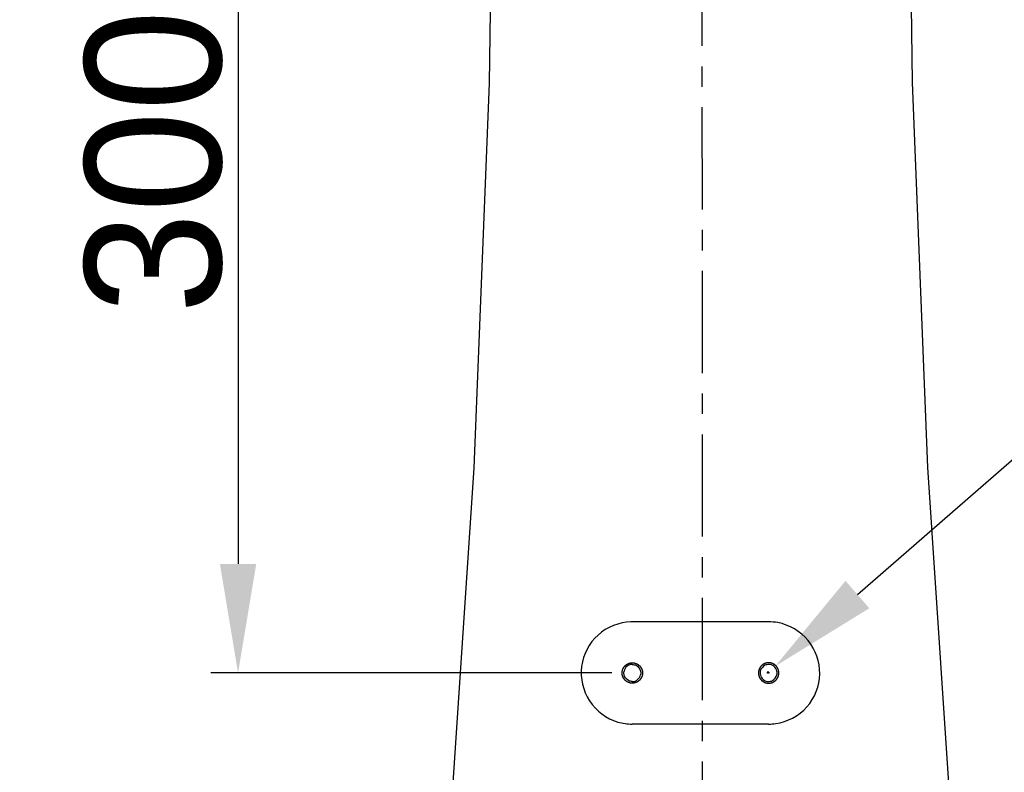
# Model space of a CAD drawing. Header units: millimetres. Extents: x 4086 to 10416, y 123 to 1549.
# Tile 107 of 256: x 6985 to 7058, y 808 to 863. Entities that reach past the tile are written whole.
import ezdxf

# ---------------------------------------------------------------- set-up
doc = ezdxf.new("R2010")
doc.units = ezdxf.units.MM
doc.linetypes.add('CENTER', pattern=[0.6, 0.375, -0.075, 0.075, -0.075])
for name, color, linetype in [('中心线', 7, 'Continuous'), ('外形图', 7, 'Continuous'), ('尺寸标注', 7, 'Continuous')]:
    doc.layers.add(name, color=color, linetype=linetype)
doc.styles.add('思源黑', font='SourceHanSansCN-Normal.ttf')
doc.dimstyles.new('尺寸标注_1_4比例中六', dxfattribs={"dimtxt": 10, "dimasz": 8, "dimexe": 2, "dimexo": 1.5, "dimgap": 1, "dimtad": 1, "dimdec": 1, "dimlfac": 4, "dimdsep": 46, "dimtxsty": '思源黑', "dimcen": 0.09, "dimadec": 0, "dimazin": 0, "dimtp": 0.01, "dimtm": 0.01, "dimtfac": 1, "dimtdec": 1, "dimtofl": 0, "dimtmove": 0, "dimatfit": 3, "dimfxl": 1, "dimtolj": 1, "dimarcsym": 0})
doc.dimstyles.new('尺寸标注_1_4比例中六弯折', dxfattribs={"dimtxt": 10, "dimasz": 8, "dimexe": 2, "dimexo": 1.5, "dimgap": 1, "dimtad": 1, "dimtih": 1, "dimtoh": 1, "dimdec": 1, "dimlfac": 4, "dimdsep": 46, "dimtxsty": '思源黑', "dimcen": 0.09, "dimadec": 0, "dimazin": 0, "dimtp": 0.01, "dimtm": 0.01, "dimtfac": 1, "dimtdec": 1, "dimtofl": 0, "dimtmove": 0, "dimatfit": 3, "dimfxl": 1, "dimtolj": 1, "dimarcsym": 0})

# ---------------------------------------------------------------- blocks, each defined once
blk = doc.blocks.new('*D638')
at = {"layer": 'Defpoints', "color": 0}
for p in [(7256.283, 979.882), (6993.033, 633.257), (6993.033, 567.419)]:
    blk.add_point(p, dxfattribs=at)
at = {"layer": '尺寸标注', "color": 0, "lineweight": -2}
for p, q in [((7256.283, 978.382), (7256.283, 565.419)), ((6993.033, 631.757), (6993.033, 565.419)), ((7248.283, 567.419), (7001.033, 567.419))]:
    blk.add_line(p, q, dxfattribs=at)
at = {"layer": '尺寸标注', "color": 0}
for points in [[(7001.033, 568.752), (7001.033, 566.085), (6993.033, 567.419)], [(7248.283, 566.085), (7248.283, 568.752), (7256.283, 567.419)]]:
    blk.add_solid(points, dxfattribs=at)
at = {"layer": '尺寸标注', "color": 0, "insert": (7124.658, 573.603), "char_height": 10, "attachment_point": 5, "style": '思源黑'}
blk.add_mtext('\\A1;1053', dxfattribs=at)
blk = doc.blocks.new('*D641')
at = {"layer": 'Defpoints', "color": 0}
for p in [(6878.883, 952.507), (7011.126, 952.507), (7001.717, 757.501)]:
    blk.add_point(p, dxfattribs=at)
at = {"layer": '尺寸标注', "color": 0, "lineweight": -2}
for p, q in [((7009.626, 952.507), (6876.883, 952.507)), ((6878.883, 765.501), (6878.883, 944.507)), ((7000.217, 757.501), (6876.883, 757.501))]:
    blk.add_line(p, q, dxfattribs=at)
at = {"layer": '尺寸标注', "color": 0}
for points in [[(6880.216, 944.507), (6877.55, 944.507), (6878.883, 952.507)], [(6877.55, 765.501), (6880.216, 765.501), (6878.883, 757.501)]]:
    blk.add_solid(points, dxfattribs=at)
at = {"layer": '尺寸标注', "color": 0, "insert": (6872.705, 865.173), "char_height": 10, "attachment_point": 5, "rotation": 90, "style": '思源黑'}
blk.add_mtext('\\A1;780', dxfattribs=at)
blk = doc.blocks.new('*D642')
at = {"layer": 'Defpoints', "color": 0}
for p in [(7068.772, 1016.257), (6856.27, 632.507), (6943.654, 632.507)]:
    blk.add_point(p, dxfattribs=at)
at = {"layer": '尺寸标注', "color": 0, "lineweight": -2}
for p, q in [((7067.272, 1016.257), (6854.27, 1016.257)), ((6856.27, 1008.257), (6856.27, 640.507)), ((6942.154, 632.507), (6854.27, 632.507))]:
    blk.add_line(p, q, dxfattribs=at)
at = {"layer": '尺寸标注', "color": 0}
for points in [[(6857.603, 1008.257), (6854.936, 1008.257), (6856.27, 1016.257)], [(6854.936, 640.507), (6857.603, 640.507), (6856.27, 632.507)]]:
    blk.add_solid(points, dxfattribs=at)
at = {"layer": '尺寸标注', "color": 0, "insert": (6850.085, 824.382), "char_height": 10, "attachment_point": 5, "rotation": 90, "style": '思源黑'}
blk.add_mtext('\\A1;1535', dxfattribs=at)
blk = doc.blocks.new('*D655')
at = {"layer": 'Defpoints', "color": 0}
for p in [(7040.903, 815.503), (7039.866, 814.599)]:
    blk.add_point(p, dxfattribs=at)
at = {"layer": '尺寸标注', "color": 0, "lineweight": -2}
for p in [(7046.934, 820.759), (7162.436, 838.366)]:
    blk.add_line(p, (7067.133, 838.366), dxfattribs=at)
at = {"layer": '尺寸标注', "color": 0}
for p, q in [((7040.295, 815.051), (7040.475, 815.051)), ((7040.385, 814.961), (7040.385, 815.141))]:
    blk.add_line(p, q, dxfattribs=at)
blk.add_solid([(7046.057, 821.764), (7047.81, 819.754), (7040.903, 815.503)], dxfattribs=at)
at = {"layer": '尺寸标注', "color": 0, "insert": (7115.285, 846.388), "char_height": 10, "attachment_point": 5, "style": '思源黑'}
blk.add_mtext('\\A1;4×M6 {\\A1;\\fSource Han Sans CN Normal|b0|i0|c0|p34;depth}12', dxfattribs=at)
blk = doc.blocks.new('*D656')
at = {"layer": 'Defpoints', "color": 0}
for p in [(7030.42, 890.007), (7001.498, 815.007), (7030.42, 815.007)]:
    blk.add_point(p, dxfattribs=at)
at = {"layer": '尺寸标注', "color": 0, "lineweight": -2}
for p, q in [((7028.92, 890.007), (6999.498, 890.007)), ((7001.498, 882.007), (7001.498, 823.007)), ((7028.92, 815.007), (6999.498, 815.007))]:
    blk.add_line(p, q, dxfattribs=at)
at = {"layer": '尺寸标注', "color": 0}
for points in [[(7002.831, 882.007), (7000.165, 882.007), (7001.498, 890.007)], [(7000.165, 823.007), (7002.831, 823.007), (7001.498, 815.007)]]:
    blk.add_solid(points, dxfattribs=at)
at = {"layer": '尺寸标注', "color": 0, "insert": (6995.314, 852.507), "char_height": 10, "attachment_point": 5, "rotation": 90, "style": '思源黑'}
blk.add_mtext('\\A1;300', dxfattribs=at)

msp = doc.modelspace()

# ---------------------------------------------------------------- linework, layer by layer
at = {"layer": '中心线', "linetype": 'CENTER', "ltscale": 20}
msp.add_line((7035.501, 952.507), (7035.562, 757.501), dxfattribs=at)
at = {"layer": '外形图', "color": 7, "linetype": 'Continuous'}
for p, q in [((7032.149, 818.757), (7030.42, 818.757)), ((7038.691, 818.757), (7032.148, 818.757)), ((7040.42, 818.757), (7038.69, 818.757)), ((7040.42, 811.257), (7030.42, 811.257))]:
    msp.add_line(p, q, dxfattribs=at)
for points in [[(7019.185, 941.571), (7020.015, 914.505), (7020.298, 886.388), (7019.918, 858.28), (7018.804, 830.051), (7016.892, 801.445)], [(7056.549, 772.952), (7054.01, 801.388), (7052.088, 830.082), (7050.977, 858.317), (7050.605, 886.39), (7050.901, 914.511)]]:
    msp.add_lwpolyline(points, dxfattribs=at)
for centre, radius, start, end in [((7030.42, 815.045), 3.712, 90.00091, 91.59532), ((7040.418, 814.996), 3.761, 79.81823, 89.97299), ((7030.42, 815.007), 0.625, 90.00229, 167.14065), ((7040.42, 815.007), 0.625, 12.85935, 89.99771), ((7030.42, 815.007), 0.625, 270.00229, 347.14065), ((7040.42, 815.007), 0.625, 192.85935, 269.99771), ((7030.423, 815.029), 3.772, 253.61617, 269.95118), ((7040.418, 815.009), 3.752, 270.01828, 277.95889)]:
    msp.add_arc(centre, radius, start, end, dxfattribs=at)
for points, knots in [([(7030.316, 818.756), (7029.451, 818.732), (7027.68, 818.032), (7026.382, 815.533), (7026.996, 812.786), (7028.529, 811.655), (7029.359, 811.41)], [0, 0, 0, 0, 174.608153, 349.201397, 523.793766, 698.386239, 698.386239, 698.386239, 698.386239]), ([(7040.938, 811.293), (7041.794, 811.413), (7043.476, 812.303), (7044.489, 814.928), (7043.579, 817.589), (7041.934, 818.545), (7041.083, 818.698)], [0, 0, 0, 0, 273.690759, 547.328208, 820.966101, 1094.644788, 1094.644788, 1094.644788, 1094.644788]), ([(7030.42, 814.257), (7030.407, 814.258), (7030.389, 814.26), (7030.365, 814.263), (7030.347, 814.264), (7030.329, 814.266), (7030.313, 814.268), (7030.301, 814.269), (7030.294, 814.27), (7030.288, 814.27), (7030.283, 814.271), (7030.279, 814.271), (7030.277, 814.271), (7030.275, 814.271), (7030.274, 814.271), (7030.273, 814.272), (7030.271, 814.272), (7030.269, 814.273), (7030.265, 814.274), (7030.261, 814.275), (7030.255, 814.277), (7030.248, 814.279), (7030.236, 814.283), (7030.221, 814.287), (7030.204, 814.293), (7030.186, 814.298), (7030.172, 814.302), (7030.16, 814.306), (7030.153, 814.308), (7030.147, 814.31), (7030.143, 814.311), (7030.139, 814.312), (7030.136, 814.313), (7030.135, 814.313), (7030.134, 814.314), (7030.133, 814.314), (7030.131, 814.315), (7030.129, 814.316), (7030.126, 814.318), (7030.122, 814.32), (7030.116, 814.323), (7030.11, 814.327), (7030.099, 814.332), (7030.085, 814.34), (7030.069, 814.348), (7030.053, 814.357), (7030.04, 814.364), (7030.029, 814.37), (7030.022, 814.373), (7030.017, 814.376), (7030.013, 814.378), (7030.009, 814.38), (7030.007, 814.381), (7030.006, 814.382), (7030.005, 814.382), (7030.004, 814.383), (7030.002, 814.384), (7030, 814.386), (7029.997, 814.388), (7029.994, 814.391), (7029.989, 814.395), (7029.983, 814.4), (7029.973, 814.408), (7029.961, 814.418), (7029.947, 814.43), (7029.933, 814.441), (7029.921, 814.451), (7029.911, 814.459), (7029.905, 814.464), (7029.9, 814.468), (7029.896, 814.471), (7029.894, 814.473), (7029.891, 814.475), (7029.89, 814.476), (7029.889, 814.477), (7029.889, 814.478), (7029.888, 814.479), (7029.886, 814.481), (7029.883, 814.484), (7029.881, 814.487), (7029.877, 814.492), (7029.872, 814.498), (7029.864, 814.507), (7029.854, 814.519), (7029.843, 814.533), (7029.831, 814.548), (7029.822, 814.559), (7029.814, 814.569), (7029.809, 814.575), (7029.805, 814.579), (7029.802, 814.583), (7029.8, 814.586), (7029.798, 814.588), (7029.797, 814.589), (7029.796, 814.59), (7029.796, 814.591), (7029.795, 814.592), (7029.794, 814.595), (7029.792, 814.598), (7029.79, 814.602), (7029.787, 814.607), (7029.783, 814.614), (7029.778, 814.625), (7029.77, 814.638), (7029.762, 814.654), (7029.753, 814.671), (7029.746, 814.684), (7029.74, 814.695), (7029.737, 814.701), (7029.734, 814.707), (7029.732, 814.711), (7029.73, 814.714), (7029.728, 814.717), (7029.728, 814.718), (7029.727, 814.719), (7029.727, 814.72), (7029.726, 814.721), (7029.726, 814.724), (7029.725, 814.728), (7029.723, 814.732), (7029.721, 814.738), (7029.719, 814.745), (7029.716, 814.757), (7029.711, 814.771), (7029.706, 814.789), (7029.7, 814.806), (7029.696, 814.821), (7029.692, 814.833), (7029.69, 814.84), (7029.688, 814.846), (7029.687, 814.85), (7029.686, 814.854), (7029.685, 814.856), (7029.685, 814.858), (7029.684, 814.859), (7029.684, 814.86), (7029.684, 814.862), (7029.684, 814.864), (7029.683, 814.868), (7029.683, 814.873), (7029.682, 814.879), (7029.682, 814.887), (7029.68, 814.899), (7029.679, 814.915), (7029.677, 814.933), (7029.675, 814.952), (7029.674, 814.967), (7029.672, 814.979), (7029.672, 814.987), (7029.671, 814.993), (7029.671, 814.998), (7029.67, 815.002), (7029.67, 815.004), (7029.67, 815.006), (7029.67, 815.007), (7029.67, 815.008), (7029.67, 815.01), (7029.67, 815.012), (7029.671, 815.016), (7029.671, 815.021), (7029.672, 815.027), (7029.672, 815.034), (7029.673, 815.047), (7029.675, 815.062), (7029.677, 815.08), (7029.679, 815.098), (7029.68, 815.113), (7029.681, 815.126), (7029.682, 815.133), (7029.683, 815.139), (7029.683, 815.144), (7029.683, 815.148), (7029.684, 815.15), (7029.684, 815.152), (7029.684, 815.153), (7029.684, 815.154), (7029.685, 815.155), (7029.685, 815.158), (7029.687, 815.162), (7029.688, 815.166), (7029.69, 815.172), (7029.692, 815.179), (7029.695, 815.191), (7029.7, 815.205), (7029.705, 815.223), (7029.71, 815.24), (7029.715, 815.255), (7029.718, 815.267), (7029.72, 815.274), (7029.722, 815.28), (7029.724, 815.284), (7029.725, 815.288), (7029.725, 815.29), (7029.726, 815.292), (7029.726, 815.293), (7029.727, 815.294), (7029.727, 815.295), (7029.729, 815.298), (7029.731, 815.301), (7029.733, 815.305), (7029.736, 815.31), (7029.739, 815.317), (7029.745, 815.328), (7029.752, 815.341), (7029.761, 815.358), (7029.769, 815.374), (7029.776, 815.387), (7029.782, 815.398), (7029.786, 815.405), (7029.788, 815.41), (7029.791, 815.414), (7029.792, 815.417), (7029.794, 815.42), (7029.794, 815.421), (7029.795, 815.422), (7029.796, 815.423), (7029.797, 815.424), (7029.798, 815.426), (7029.801, 815.429), (7029.804, 815.433), (7029.808, 815.438), (7029.813, 815.444), (7029.82, 815.453), (7029.83, 815.465), (7029.842, 815.48), (7029.854, 815.494), (7029.864, 815.506), (7029.872, 815.516), (7029.877, 815.522), (7029.88, 815.527), (7029.883, 815.53), (7029.886, 815.533), (7029.888, 815.535), (7029.889, 815.537), (7029.889, 815.538), (7029.89, 815.538), (7029.891, 815.539), (7029.893, 815.541), (7029.896, 815.543), (7029.9, 815.546), (7029.905, 815.55), (7029.911, 815.555), (7029.92, 815.563), (7029.932, 815.572), (7029.946, 815.584), (7029.96, 815.596), (7029.972, 815.605), (7029.981, 815.613), (7029.987, 815.618), (7029.992, 815.622), (7029.995, 815.625), (7029.998, 815.627), (7030, 815.629), (7030.002, 815.63), (7030.002, 815.63), (7030.003, 815.631), (7030.005, 815.632), (7030.007, 815.633), (7030.01, 815.635), (7030.014, 815.637), (7030.02, 815.64), (7030.027, 815.643), (7030.037, 815.649), (7030.051, 815.656), (7030.067, 815.665), (7030.083, 815.674), (7030.096, 815.681), (7030.107, 815.687), (7030.114, 815.69), (7030.119, 815.693), (7030.123, 815.695), (7030.127, 815.697), (7030.129, 815.698), (7030.13, 815.699), (7030.131, 815.7), (7030.133, 815.7), (7030.134, 815.7), (7030.137, 815.701), (7030.14, 815.702), (7030.145, 815.704), (7030.15, 815.705), (7030.158, 815.708), (7030.169, 815.711), (7030.184, 815.716), (7030.201, 815.721), (7030.219, 815.726), (7030.233, 815.731), (7030.245, 815.734), (7030.252, 815.737), (7030.258, 815.738), (7030.263, 815.74), (7030.266, 815.741), (7030.269, 815.742), (7030.27, 815.742), (7030.271, 815.742), (7030.273, 815.742), (7030.274, 815.743), (7030.277, 815.743), (7030.281, 815.743), (7030.285, 815.744), (7030.291, 815.744), (7030.299, 815.745), (7030.312, 815.746), (7030.327, 815.748), (7030.346, 815.75), (7030.364, 815.752), (7030.389, 815.754), (7030.407, 815.756), (7030.42, 815.757)], [0, 0, 0, 0, 781.805712, 1172.708568, 1563.611424, 1954.514279, 2345.417135, 2540.868563, 2736.319991, 2834.045705, 2931.771419, 3029.497133, 3078.35999, 3102.791421, 3127.222847, 3151.654273, 3176.085704, 3224.948561, 3322.674275, 3420.399989, 3518.125703, 3713.577131, 3909.028559, 4299.931415, 4690.834271, 5081.737126, 5472.639982, 5668.09141, 5863.542838, 5961.268552, 6058.994266, 6156.71998, 6205.582837, 6230.014268, 6254.445694, 6278.87712, 6303.308551, 6352.171408, 6449.897122, 6547.622836, 6645.34855, 6840.799978, 7036.251406, 7427.154262, 7818.057118, 8208.959973, 8599.862829, 8795.314257, 8990.765685, 9088.491399, 9186.217113, 9283.942827, 9332.805684, 9357.237115, 9381.668541, 9406.099967, 9430.531398, 9479.394255, 9577.119969, 9674.845683, 9772.571397, 9968.022825, 10163.474253, 10554.377109, 10945.279965, 11336.18282, 11727.085676, 11922.537104, 12117.988532, 12215.714246, 12313.43996, 12411.165674, 12460.028531, 12484.459962, 12508.891388, 12533.322814, 12557.754245, 12606.617102, 12704.342816, 12802.06853, 12899.794244, 13095.245672, 13290.6971, 13681.599956, 14072.502812, 14463.405667, 14854.308523, 15049.759951, 15245.211379, 15342.937093, 15440.662807, 15538.388521, 15587.251378, 15611.682809, 15636.114235, 15660.545661, 15684.977092, 15733.839949, 15831.565663, 15929.291377, 16027.017091, 16222.468519, 16417.919947, 16808.822803, 17199.725659, 17590.628514, 17981.53137, 18176.982798, 18372.434226, 18470.15994, 18567.885654, 18665.611368, 18714.474225, 18738.905656, 18763.337082, 18787.768508, 18812.199939, 18861.062796, 18958.78851, 19056.514224, 19154.239938, 19349.691366, 19545.142794, 19936.04565, 20326.948506, 20717.851361, 21108.754217, 21304.205645, 21499.657073, 21597.382787, 21695.108501, 21792.834215, 21841.697072, 21866.128503, 21890.559929, 21914.991355, 21939.422786, 21988.285643, 22086.011357, 22183.737071, 22281.462785, 22476.914213, 22672.365641, 23063.268497, 23454.171353, 23845.074208, 24235.977064, 24431.428492, 24626.87992, 24724.605634, 24822.331348, 24920.057062, 24968.919919, 24993.35135, 25017.782776, 25042.214202, 25066.645633, 25115.50849, 25213.234204, 25310.959918, 25408.685632, 25604.13706, 25799.588488, 26190.491344, 26581.3942, 26972.297055, 27363.199911, 27558.651339, 27754.102767, 27851.828481, 27949.554195, 28047.279909, 28096.142766, 28120.574197, 28145.005623, 28169.437049, 28193.86848, 28242.731337, 28340.457051, 28438.182765, 28535.908479, 28731.359907, 28926.811335, 29317.714191, 29708.617047, 30099.519902, 30490.422758, 30685.874186, 30881.325614, 30979.051328, 31076.777042, 31174.502756, 31223.365613, 31247.797044, 31272.22847, 31296.659896, 31321.091327, 31369.954184, 31467.679898, 31565.405612, 31663.131326, 31858.582754, 32054.034182, 32444.937038, 32835.839894, 33226.742749, 33617.645605, 33813.097033, 34008.548461, 34106.274175, 34203.999889, 34301.725603, 34350.58846, 34375.019891, 34399.451317, 34423.882743, 34448.314174, 34497.177031, 34594.902745, 34692.628459, 34790.354173, 34985.805601, 35181.257029, 35572.159885, 35963.062741, 36353.965596, 36744.868452, 36940.31988, 37135.771308, 37233.497022, 37331.222736, 37428.94845, 37477.811307, 37502.242738, 37526.674164, 37551.10559, 37575.537021, 37624.399878, 37722.125592, 37819.851306, 37917.57702, 38113.028448, 38308.479876, 38699.382732, 39090.285588, 39481.188443, 39872.091299, 40067.542727, 40262.994155, 40360.719869, 40458.445583, 40556.171297, 40605.034154, 40629.465585, 40653.897011, 40678.328437, 40702.759868, 40751.622725, 40849.348439, 40947.074153, 41044.799867, 41240.251295, 41435.702723, 41826.605579, 42217.508435, 42608.41129, 42999.314146, 43194.765574, 43390.217002, 43487.942716, 43585.66843, 43683.394144, 43732.257001, 43756.688432, 43781.119858, 43805.551284, 43829.982715, 43878.845572, 43976.571286, 44074.297, 44172.022714, 44367.474142, 44562.92557, 44953.828426, 45344.731282, 45735.634137, 46126.536993, 46321.988421, 46517.439849, 46615.165563, 46712.891277, 46810.616991, 46859.479848, 46883.911279, 46908.342705, 46932.774131, 46957.205562, 47006.068419, 47103.794133, 47201.519847, 47299.245561, 47494.696989, 47690.148417, 48081.051273, 48471.954129, 48862.856984, 49253.75984, 50035.565552, 50035.565552, 50035.565552, 50035.565552]), ([(7030.42, 815.757), (7030.432, 815.756), (7030.45, 815.754), (7030.474, 815.752), (7030.492, 815.75), (7030.511, 815.748), (7030.526, 815.747), (7030.538, 815.746), (7030.546, 815.745), (7030.552, 815.744), (7030.556, 815.744), (7030.56, 815.743), (7030.563, 815.743), (7030.564, 815.743), (7030.565, 815.743), (7030.566, 815.743), (7030.568, 815.742), (7030.57, 815.741), (7030.574, 815.74), (7030.578, 815.739), (7030.584, 815.737), (7030.592, 815.735), (7030.603, 815.731), (7030.618, 815.727), (7030.635, 815.722), (7030.653, 815.716), (7030.667, 815.712), (7030.679, 815.708), (7030.686, 815.706), (7030.692, 815.705), (7030.697, 815.703), (7030.7, 815.702), (7030.703, 815.701), (7030.704, 815.701), (7030.705, 815.701), (7030.706, 815.7), (7030.708, 815.699), (7030.71, 815.698), (7030.714, 815.696), (7030.718, 815.694), (7030.723, 815.691), (7030.73, 815.688), (7030.74, 815.682), (7030.754, 815.675), (7030.77, 815.666), (7030.786, 815.658), (7030.8, 815.65), (7030.81, 815.645), (7030.817, 815.641), (7030.823, 815.638), (7030.827, 815.636), (7030.83, 815.634), (7030.832, 815.633), (7030.834, 815.632), (7030.835, 815.632), (7030.836, 815.631), (7030.837, 815.63), (7030.839, 815.628), (7030.842, 815.626), (7030.845, 815.623), (7030.85, 815.619), (7030.856, 815.614), (7030.866, 815.606), (7030.878, 815.596), (7030.892, 815.585), (7030.907, 815.573), (7030.919, 815.563), (7030.928, 815.555), (7030.934, 815.55), (7030.939, 815.546), (7030.943, 815.543), (7030.946, 815.541), (7030.948, 815.539), (7030.949, 815.538), (7030.95, 815.538), (7030.951, 815.537), (7030.952, 815.535), (7030.953, 815.533), (7030.956, 815.53), (7030.959, 815.527), (7030.963, 815.522), (7030.967, 815.516), (7030.975, 815.507), (7030.985, 815.495), (7030.996, 815.481), (7031.008, 815.467), (7031.018, 815.455), (7031.025, 815.446), (7031.03, 815.44), (7031.034, 815.435), (7031.037, 815.431), (7031.039, 815.428), (7031.041, 815.426), (7031.042, 815.425), (7031.043, 815.424), (7031.043, 815.423), (7031.044, 815.422), (7031.045, 815.42), (7031.047, 815.416), (7031.049, 815.412), (7031.052, 815.407), (7031.056, 815.4), (7031.062, 815.389), (7031.069, 815.376), (7031.077, 815.36), (7031.086, 815.344), (7031.093, 815.33), (7031.099, 815.32), (7031.103, 815.313), (7031.106, 815.307), (7031.108, 815.303), (7031.11, 815.3), (7031.111, 815.298), (7031.111, 815.296), (7031.112, 815.295), (7031.112, 815.294), (7031.113, 815.293), (7031.114, 815.29), (7031.115, 815.287), (7031.116, 815.282), (7031.118, 815.276), (7031.12, 815.269), (7031.124, 815.257), (7031.128, 815.243), (7031.133, 815.225), (7031.139, 815.208), (7031.143, 815.193), (7031.147, 815.182), (7031.149, 815.174), (7031.151, 815.169), (7031.152, 815.164), (7031.153, 815.16), (7031.154, 815.158), (7031.154, 815.156), (7031.155, 815.155), (7031.155, 815.154), (7031.155, 815.153), (7031.155, 815.15), (7031.156, 815.146), (7031.156, 815.141), (7031.157, 815.135), (7031.158, 815.128), (7031.159, 815.115), (7031.16, 815.1), (7031.162, 815.081), (7031.164, 815.063), (7031.166, 815.047), (7031.167, 815.035), (7031.168, 815.027), (7031.168, 815.021), (7031.169, 815.016), (7031.169, 815.013), (7031.169, 815.01), (7031.169, 815.008), (7031.17, 815.007), (7031.169, 815.006), (7031.169, 815.004), (7031.169, 815.002), (7031.169, 814.998), (7031.168, 814.993), (7031.168, 814.987), (7031.167, 814.98), (7031.166, 814.968), (7031.164, 814.953), (7031.162, 814.934), (7031.161, 814.916), (7031.159, 814.901), (7031.158, 814.889), (7031.157, 814.881), (7031.157, 814.875), (7031.156, 814.871), (7031.156, 814.867), (7031.156, 814.864), (7031.155, 814.863), (7031.155, 814.861), (7031.155, 814.86), (7031.155, 814.859), (7031.154, 814.856), (7031.153, 814.853), (7031.151, 814.848), (7031.15, 814.843), (7031.147, 814.835), (7031.144, 814.824), (7031.139, 814.809), (7031.134, 814.791), (7031.129, 814.774), (7031.124, 814.759), (7031.121, 814.748), (7031.119, 814.74), (7031.117, 814.734), (7031.116, 814.73), (7031.115, 814.726), (7031.114, 814.724), (7031.113, 814.722), (7031.113, 814.721), (7031.112, 814.72), (7031.112, 814.719), (7031.111, 814.717), (7031.109, 814.713), (7031.107, 814.709), (7031.104, 814.704), (7031.1, 814.697), (7031.094, 814.686), (7031.087, 814.673), (7031.079, 814.657), (7031.07, 814.641), (7031.063, 814.627), (7031.057, 814.616), (7031.054, 814.61), (7031.051, 814.604), (7031.049, 814.6), (7031.047, 814.597), (7031.046, 814.594), (7031.045, 814.593), (7031.044, 814.592), (7031.044, 814.591), (7031.043, 814.59), (7031.041, 814.588), (7031.038, 814.585), (7031.035, 814.581), (7031.032, 814.576), (7031.027, 814.57), (7031.019, 814.561), (7031.009, 814.549), (7030.997, 814.534), (7030.985, 814.52), (7030.976, 814.508), (7030.968, 814.498), (7030.963, 814.492), (7030.959, 814.488), (7030.956, 814.484), (7030.953, 814.481), (7030.952, 814.479), (7030.951, 814.478), (7030.95, 814.477), (7030.949, 814.476), (7030.948, 814.475), (7030.946, 814.473), (7030.943, 814.471), (7030.939, 814.468), (7030.935, 814.464), (7030.929, 814.459), (7030.919, 814.452), (7030.908, 814.442), (7030.893, 814.43), (7030.879, 814.419), (7030.867, 814.409), (7030.858, 814.401), (7030.852, 814.396), (7030.847, 814.393), (7030.844, 814.39), (7030.841, 814.387), (7030.839, 814.386), (7030.838, 814.385), (7030.837, 814.384), (7030.836, 814.383), (7030.834, 814.383), (7030.832, 814.381), (7030.829, 814.38), (7030.825, 814.377), (7030.819, 814.375), (7030.813, 814.371), (7030.802, 814.365), (7030.788, 814.358), (7030.772, 814.349), (7030.756, 814.341), (7030.743, 814.333), (7030.732, 814.328), (7030.725, 814.324), (7030.72, 814.321), (7030.716, 814.319), (7030.713, 814.317), (7030.71, 814.316), (7030.709, 814.315), (7030.708, 814.315), (7030.707, 814.314), (7030.705, 814.314), (7030.703, 814.313), (7030.699, 814.312), (7030.695, 814.311), (7030.689, 814.309), (7030.682, 814.307), (7030.67, 814.303), (7030.655, 814.299), (7030.638, 814.293), (7030.62, 814.288), (7030.606, 814.284), (7030.594, 814.28), (7030.587, 814.278), (7030.581, 814.276), (7030.577, 814.275), (7030.573, 814.274), (7030.57, 814.273), (7030.569, 814.272), (7030.568, 814.272), (7030.567, 814.272), (7030.565, 814.272), (7030.562, 814.271), (7030.559, 814.271), (7030.554, 814.271), (7030.548, 814.27), (7030.54, 814.269), (7030.528, 814.268), (7030.512, 814.266), (7030.494, 814.265), (7030.475, 814.263), (7030.451, 814.26), (7030.432, 814.258), (7030.42, 814.257)], [0, 0, 0, 0, 816.395369, 1224.593054, 1632.790739, 2040.988424, 2449.186108, 2653.284951, 2857.383793, 2959.433214, 3061.482635, 3163.532056, 3214.556767, 3240.069125, 3265.581478, 3291.09383, 3316.606188, 3367.630899, 3469.68032, 3571.729741, 3673.779162, 3877.878005, 4081.976847, 4490.174532, 4898.372216, 5306.569901, 5714.767586, 5918.866428, 6122.965271, 6225.014692, 6327.064113, 6429.113534, 6480.138245, 6505.650603, 6531.162955, 6556.675308, 6582.187666, 6633.212376, 6735.261798, 6837.311219, 6939.36064, 7143.459482, 7347.558325, 7755.756009, 8163.953694, 8572.151379, 8980.349063, 9184.447906, 9388.546748, 9490.596169, 9592.645591, 9694.695012, 9745.719722, 9771.23208, 9796.744433, 9822.256786, 9847.769143, 9898.793854, 10000.843275, 10102.892696, 10204.942118, 10409.04096, 10613.139802, 11021.337487, 11429.535172, 11837.732856, 12245.930541, 12450.029383, 12654.128226, 12756.177647, 12858.227068, 12960.276489, 13011.3012, 13036.813558, 13062.32591, 13087.838263, 13113.350621, 13164.375332, 13266.424753, 13368.474174, 13470.523595, 13674.622438, 13878.72128, 14286.918965, 14695.116649, 15103.314334, 15511.512019, 15715.610861, 15919.709703, 16021.759125, 16123.808546, 16225.857967, 16276.882678, 16302.395035, 16327.907388, 16353.419741, 16378.932099, 16429.956809, 16532.00623, 16634.055652, 16736.105073, 16940.203915, 17144.302758, 17552.500442, 17960.698127, 18368.895812, 18777.093496, 18981.192339, 19185.291181, 19287.340602, 19389.390023, 19491.439445, 19542.464155, 19567.976513, 19593.488866, 19619.001218, 19644.513576, 19695.538287, 19797.587708, 19899.637129, 20001.68655, 20205.785393, 20409.884235, 20818.08192, 21226.279605, 21634.477289, 22042.674974, 22246.773816, 22450.872659, 22552.92208, 22654.971501, 22757.020922, 22808.045633, 22833.557991, 22859.070343, 22884.582696, 22910.095054, 22961.119765, 23063.169186, 23165.218607, 23267.268028, 23471.36687, 23675.465713, 24083.663397, 24491.861082, 24900.058767, 25308.256452, 25512.355294, 25716.454136, 25818.503557, 25920.552979, 26022.6024, 26073.62711, 26099.139468, 26124.651821, 26150.164174, 26175.676532, 26226.701242, 26328.750663, 26430.800084, 26532.849506, 26736.948348, 26941.04719, 27349.244875, 27757.44256, 28165.640244, 28573.837929, 28777.936772, 28982.035614, 29084.085035, 29186.134456, 29288.183877, 29339.208588, 29364.720946, 29390.233299, 29415.745651, 29441.258009, 29492.28272, 29594.332141, 29696.381562, 29798.430983, 30002.529826, 30206.628668, 30614.826353, 31023.024037, 31431.221722, 31839.419407, 32043.518249, 32247.617092, 32349.666513, 32451.715934, 32553.765355, 32604.790066, 32630.302424, 32655.814776, 32681.327129, 32706.839487, 32757.864197, 32859.913619, 32961.96304, 33064.012461, 33268.111303, 33472.210146, 33880.40783, 34288.605515, 34696.8032, 35105.000884, 35309.099727, 35513.198569, 35615.24799, 35717.297411, 35819.346833, 35870.371543, 35895.883901, 35921.396254, 35946.908607, 35972.420964, 36023.445675, 36125.495096, 36227.544517, 36329.593939, 36533.692781, 36737.791623, 37145.989308, 37554.186993, 37962.384677, 38370.582362, 38574.681204, 38778.780047, 38880.829468, 38982.878889, 39084.92831, 39135.953021, 39161.465379, 39186.977731, 39212.490084, 39238.002442, 39289.027153, 39391.076574, 39493.125995, 39595.175416, 39799.274259, 40003.373101, 40411.570786, 40819.76847, 41227.966155, 41636.16384, 41840.262682, 42044.361524, 42146.410946, 42248.460367, 42350.509788, 42401.534498, 42427.046856, 42452.559209, 42478.071562, 42503.58392, 42554.60863, 42656.658051, 42758.707473, 42860.756894, 43064.855736, 43268.954578, 43677.152263, 44085.349948, 44493.547633, 44901.745317, 45105.84416, 45309.943002, 45411.992423, 45514.041844, 45616.091266, 45667.115976, 45692.628334, 45718.140687, 45743.653039, 45769.165397, 45820.190108, 45922.239529, 46024.28895, 46126.338371, 46330.437214, 46534.536056, 46942.733741, 47350.931426, 47759.12911, 48167.326795, 48371.425637, 48575.52448, 48677.573901, 48779.623322, 48881.672743, 48932.697454, 48958.209812, 48983.722164, 49009.234517, 49034.746875, 49085.771585, 49187.821007, 49289.870428, 49391.919849, 49596.018691, 49800.117534, 50208.315218, 50616.512903, 51024.710588, 51432.908273, 52249.303642, 52249.303642, 52249.303642, 52249.303642]), ([(7040.42, 815.757), (7040.407, 815.756), (7040.389, 815.754), (7040.365, 815.752), (7040.347, 815.75), (7040.329, 815.748), (7040.313, 815.747), (7040.301, 815.746), (7040.294, 815.745), (7040.288, 815.744), (7040.283, 815.744), (7040.279, 815.743), (7040.277, 815.743), (7040.275, 815.743), (7040.274, 815.743), (7040.273, 815.743), (7040.271, 815.742), (7040.269, 815.741), (7040.265, 815.74), (7040.261, 815.739), (7040.255, 815.737), (7040.248, 815.735), (7040.236, 815.731), (7040.221, 815.727), (7040.204, 815.722), (7040.186, 815.716), (7040.172, 815.712), (7040.16, 815.708), (7040.153, 815.706), (7040.147, 815.705), (7040.143, 815.703), (7040.139, 815.702), (7040.136, 815.701), (7040.135, 815.701), (7040.134, 815.701), (7040.133, 815.7), (7040.131, 815.699), (7040.129, 815.698), (7040.126, 815.696), (7040.122, 815.694), (7040.116, 815.691), (7040.11, 815.688), (7040.099, 815.682), (7040.085, 815.675), (7040.069, 815.666), (7040.053, 815.658), (7040.04, 815.65), (7040.029, 815.645), (7040.022, 815.641), (7040.017, 815.638), (7040.013, 815.636), (7040.009, 815.634), (7040.007, 815.633), (7040.006, 815.632), (7040.005, 815.632), (7040.004, 815.631), (7040.002, 815.63), (7040, 815.628), (7039.997, 815.626), (7039.994, 815.623), (7039.989, 815.619), (7039.983, 815.614), (7039.973, 815.606), (7039.961, 815.596), (7039.947, 815.585), (7039.933, 815.573), (7039.921, 815.563), (7039.911, 815.555), (7039.905, 815.55), (7039.9, 815.546), (7039.896, 815.543), (7039.893, 815.541), (7039.891, 815.539), (7039.89, 815.538), (7039.889, 815.538), (7039.889, 815.537), (7039.888, 815.535), (7039.886, 815.533), (7039.883, 815.53), (7039.881, 815.527), (7039.877, 815.522), (7039.872, 815.516), (7039.864, 815.507), (7039.854, 815.495), (7039.843, 815.481), (7039.831, 815.467), (7039.822, 815.455), (7039.814, 815.446), (7039.809, 815.44), (7039.805, 815.435), (7039.802, 815.431), (7039.8, 815.428), (7039.798, 815.426), (7039.797, 815.425), (7039.796, 815.424), (7039.796, 815.423), (7039.795, 815.422), (7039.794, 815.42), (7039.792, 815.416), (7039.79, 815.412), (7039.787, 815.407), (7039.783, 815.4), (7039.778, 815.389), (7039.77, 815.376), (7039.762, 815.36), (7039.753, 815.344), (7039.746, 815.33), (7039.74, 815.32), (7039.737, 815.313), (7039.734, 815.307), (7039.732, 815.303), (7039.73, 815.3), (7039.728, 815.298), (7039.728, 815.296), (7039.727, 815.295), (7039.727, 815.294), (7039.726, 815.293), (7039.726, 815.29), (7039.725, 815.287), (7039.723, 815.282), (7039.721, 815.276), (7039.719, 815.269), (7039.716, 815.257), (7039.711, 815.243), (7039.706, 815.225), (7039.7, 815.208), (7039.696, 815.193), (7039.692, 815.182), (7039.69, 815.174), (7039.688, 815.169), (7039.687, 815.164), (7039.686, 815.16), (7039.685, 815.158), (7039.685, 815.156), (7039.684, 815.155), (7039.684, 815.154), (7039.684, 815.153), (7039.684, 815.15), (7039.683, 815.146), (7039.683, 815.141), (7039.682, 815.135), (7039.682, 815.128), (7039.68, 815.115), (7039.679, 815.1), (7039.677, 815.081), (7039.675, 815.063), (7039.674, 815.047), (7039.672, 815.035), (7039.672, 815.027), (7039.671, 815.021), (7039.671, 815.016), (7039.67, 815.013), (7039.67, 815.01), (7039.67, 815.008), (7039.67, 815.007), (7039.67, 815.006), (7039.67, 815.004), (7039.67, 815.002), (7039.671, 814.998), (7039.671, 814.993), (7039.672, 814.987), (7039.672, 814.98), (7039.673, 814.968), (7039.675, 814.953), (7039.677, 814.934), (7039.679, 814.916), (7039.68, 814.901), (7039.681, 814.889), (7039.682, 814.881), (7039.683, 814.875), (7039.683, 814.871), (7039.683, 814.867), (7039.684, 814.864), (7039.684, 814.863), (7039.684, 814.861), (7039.684, 814.86), (7039.685, 814.859), (7039.685, 814.856), (7039.687, 814.853), (7039.688, 814.848), (7039.69, 814.843), (7039.692, 814.835), (7039.695, 814.824), (7039.7, 814.809), (7039.705, 814.791), (7039.71, 814.774), (7039.715, 814.759), (7039.718, 814.748), (7039.72, 814.74), (7039.722, 814.734), (7039.724, 814.73), (7039.725, 814.726), (7039.725, 814.724), (7039.726, 814.722), (7039.726, 814.721), (7039.727, 814.72), (7039.727, 814.719), (7039.729, 814.717), (7039.73, 814.713), (7039.733, 814.709), (7039.736, 814.704), (7039.739, 814.697), (7039.745, 814.686), (7039.752, 814.673), (7039.761, 814.657), (7039.769, 814.641), (7039.776, 814.627), (7039.782, 814.616), (7039.786, 814.61), (7039.788, 814.604), (7039.791, 814.6), (7039.792, 814.597), (7039.794, 814.594), (7039.794, 814.593), (7039.795, 814.592), (7039.796, 814.591), (7039.797, 814.59), (7039.798, 814.588), (7039.801, 814.585), (7039.804, 814.581), (7039.808, 814.576), (7039.813, 814.57), (7039.82, 814.561), (7039.83, 814.549), (7039.842, 814.534), (7039.854, 814.52), (7039.864, 814.508), (7039.872, 814.498), (7039.877, 814.492), (7039.88, 814.488), (7039.883, 814.484), (7039.886, 814.481), (7039.888, 814.479), (7039.889, 814.478), (7039.889, 814.477), (7039.89, 814.476), (7039.891, 814.475), (7039.893, 814.473), (7039.896, 814.471), (7039.9, 814.468), (7039.905, 814.464), (7039.91, 814.459), (7039.92, 814.452), (7039.932, 814.442), (7039.946, 814.43), (7039.96, 814.419), (7039.972, 814.409), (7039.981, 814.401), (7039.987, 814.396), (7039.992, 814.393), (7039.995, 814.39), (7039.998, 814.387), (7040, 814.386), (7040.002, 814.385), (7040.002, 814.384), (7040.003, 814.383), (7040.005, 814.383), (7040.007, 814.381), (7040.01, 814.38), (7040.014, 814.377), (7040.02, 814.375), (7040.027, 814.371), (7040.037, 814.365), (7040.051, 814.358), (7040.067, 814.349), (7040.083, 814.341), (7040.096, 814.333), (7040.107, 814.328), (7040.114, 814.324), (7040.119, 814.321), (7040.123, 814.319), (7040.127, 814.317), (7040.129, 814.316), (7040.13, 814.315), (7040.131, 814.315), (7040.132, 814.314), (7040.134, 814.314), (7040.136, 814.313), (7040.14, 814.312), (7040.145, 814.311), (7040.15, 814.309), (7040.158, 814.307), (7040.169, 814.303), (7040.184, 814.299), (7040.201, 814.293), (7040.219, 814.288), (7040.233, 814.284), (7040.245, 814.28), (7040.252, 814.278), (7040.258, 814.276), (7040.263, 814.275), (7040.266, 814.274), (7040.269, 814.273), (7040.27, 814.272), (7040.271, 814.272), (7040.273, 814.272), (7040.274, 814.272), (7040.277, 814.271), (7040.281, 814.271), (7040.285, 814.271), (7040.291, 814.27), (7040.299, 814.269), (7040.312, 814.268), (7040.327, 814.266), (7040.345, 814.265), (7040.364, 814.263), (7040.389, 814.26), (7040.407, 814.258), (7040.42, 814.257)], [0, 0, 0, 0, 1074.12462, 1611.18693, 2148.24924, 2685.311551, 3222.373861, 3490.905016, 3759.436171, 3893.701748, 4027.967326, 4162.232903, 4229.365692, 4262.93209, 4296.498481, 4330.064872, 4363.63127, 4430.764058, 4565.029636, 4699.295214, 4833.560791, 5102.091946, 5370.623101, 5907.685411, 6444.747721, 6981.810032, 7518.872342, 7787.403497, 8055.934652, 8190.200229, 8324.465807, 8458.731384, 8525.864173, 8559.430571, 8592.996962, 8626.563353, 8660.129751, 8727.262539, 8861.528117, 8995.793694, 9130.059272, 9398.590427, 9667.121582, 10204.183892, 10741.246202, 11278.308512, 11815.370823, 12083.901978, 12352.433133, 12486.69871, 12620.964288, 12755.229865, 12822.362654, 12855.929052, 12889.495443, 12923.061834, 12956.628232, 13023.76102, 13158.026598, 13292.292175, 13426.557753, 13695.088908, 13963.620063, 14500.682373, 15037.744683, 15574.806993, 16111.869303, 16380.400459, 16648.931614, 16783.197191, 16917.462769, 17051.728346, 17118.861135, 17152.427533, 17185.993924, 17219.560315, 17253.126712, 17320.259501, 17454.525079, 17588.790656, 17723.056234, 17991.587389, 18260.118544, 18797.180854, 19334.243164, 19871.305474, 20408.367784, 20676.898939, 20945.430095, 21079.695672, 21213.96125, 21348.226827, 21415.359616, 21448.926014, 21482.492405, 21516.058796, 21549.625193, 21616.757982, 21751.02356, 21885.289137, 22019.554715, 22288.08587, 22556.617025, 23093.679335, 23630.741645, 24167.803955, 24704.866265, 24973.39742, 25241.928575, 25376.194153, 25510.459731, 25644.725308, 25711.858097, 25745.424495, 25778.990886, 25812.557277, 25846.123674, 25913.256463, 26047.522041, 26181.787618, 26316.053196, 26584.584351, 26853.115506, 27390.177816, 27927.240126, 28464.302436, 29001.364746, 29269.895901, 29538.427056, 29672.692634, 29806.958211, 29941.223789, 30008.356578, 30041.922976, 30075.489367, 30109.055757, 30142.622155, 30209.754944, 30344.020522, 30478.286099, 30612.551677, 30881.082832, 31149.613987, 31686.676297, 32223.738607, 32760.800917, 33297.863227, 33566.394382, 33834.925537, 33969.191115, 34103.456692, 34237.72227, 34304.855059, 34338.421457, 34371.987847, 34405.554238, 34439.120636, 34506.253425, 34640.519003, 34774.78458, 34909.050158, 35177.581313, 35446.112468, 35983.174778, 36520.237088, 37057.299398, 37594.361708, 37862.892863, 38131.424018, 38265.689596, 38399.955173, 38534.220751, 38601.35354, 38634.919937, 38668.486328, 38702.052719, 38735.619117, 38802.751906, 38937.017483, 39071.283061, 39205.548638, 39474.079794, 39742.610949, 40279.673259, 40816.735569, 41353.797879, 41890.860189, 42159.391344, 42427.922499, 42562.188077, 42696.453654, 42830.719232, 42897.852021, 42931.418418, 42964.984809, 42998.5512, 43032.117598, 43099.250387, 43233.515964, 43367.781542, 43502.047119, 43770.578274, 44039.10943, 44576.17174, 45113.23405, 45650.29636, 46187.35867, 46455.889825, 46724.42098, 46858.686558, 46992.952135, 47127.217713, 47194.350501, 47227.916899, 47261.48329, 47295.049681, 47328.616079, 47395.748868, 47530.014445, 47664.280023, 47798.5456, 48067.076755, 48335.60791, 48872.670221, 49409.732531, 49946.794841, 50483.857151, 50752.388306, 51020.919461, 51155.185039, 51289.450616, 51423.716194, 51490.848982, 51524.41538, 51557.981771, 51591.548162, 51625.11456, 51692.247349, 51826.512926, 51960.778504, 52095.044081, 52363.575236, 52632.106391, 53169.168702, 53706.231012, 54243.293322, 54780.355632, 55048.886787, 55317.417942, 55451.68352, 55585.949097, 55720.214675, 55787.347463, 55820.913861, 55854.480252, 55888.046643, 55921.613041, 55988.74583, 56123.011407, 56257.276985, 56391.542562, 56660.073717, 56928.604872, 57465.667182, 58002.729493, 58539.791803, 59076.854113, 59345.385268, 59613.916423, 59748.182, 59882.447578, 60016.713156, 60083.845944, 60117.412342, 60150.978733, 60184.545124, 60218.111522, 60285.244311, 60419.509888, 60553.775466, 60688.041043, 60956.572198, 61225.103353, 61762.165663, 62299.227974, 62836.290284, 63373.352594, 63641.883749, 63910.414904, 64044.680481, 64178.946059, 64313.211636, 64380.344425, 64413.910823, 64447.477214, 64481.043605, 64514.610003, 64581.742791, 64716.008369, 64850.273947, 64984.539524, 65253.070679, 65521.601834, 66058.664144, 66595.726454, 67132.788765, 67669.851075, 68743.975695, 68743.975695, 68743.975695, 68743.975695]), ([(7040.42, 814.257), (7040.432, 814.258), (7040.45, 814.26), (7040.474, 814.263), (7040.492, 814.264), (7040.511, 814.266), (7040.526, 814.268), (7040.538, 814.269), (7040.546, 814.27), (7040.552, 814.27), (7040.556, 814.271), (7040.56, 814.271), (7040.563, 814.271), (7040.564, 814.271), (7040.565, 814.271), (7040.566, 814.272), (7040.568, 814.272), (7040.57, 814.273), (7040.574, 814.274), (7040.578, 814.275), (7040.584, 814.277), (7040.592, 814.279), (7040.603, 814.283), (7040.618, 814.287), (7040.635, 814.293), (7040.653, 814.298), (7040.667, 814.302), (7040.679, 814.306), (7040.686, 814.308), (7040.692, 814.31), (7040.697, 814.311), (7040.7, 814.312), (7040.703, 814.313), (7040.704, 814.313), (7040.705, 814.314), (7040.706, 814.314), (7040.708, 814.315), (7040.71, 814.316), (7040.713, 814.318), (7040.718, 814.32), (7040.723, 814.323), (7040.73, 814.327), (7040.74, 814.332), (7040.754, 814.34), (7040.77, 814.348), (7040.786, 814.357), (7040.8, 814.364), (7040.81, 814.37), (7040.817, 814.373), (7040.823, 814.376), (7040.827, 814.378), (7040.83, 814.38), (7040.832, 814.381), (7040.834, 814.382), (7040.835, 814.382), (7040.836, 814.383), (7040.837, 814.384), (7040.839, 814.386), (7040.842, 814.388), (7040.845, 814.391), (7040.85, 814.395), (7040.856, 814.4), (7040.866, 814.408), (7040.878, 814.418), (7040.892, 814.43), (7040.907, 814.441), (7040.919, 814.451), (7040.928, 814.459), (7040.934, 814.464), (7040.939, 814.468), (7040.943, 814.471), (7040.946, 814.473), (7040.948, 814.475), (7040.949, 814.476), (7040.95, 814.477), (7040.951, 814.478), (7040.952, 814.479), (7040.953, 814.481), (7040.956, 814.484), (7040.959, 814.487), (7040.963, 814.492), (7040.967, 814.498), (7040.975, 814.507), (7040.985, 814.519), (7040.996, 814.533), (7041.008, 814.548), (7041.018, 814.559), (7041.025, 814.569), (7041.03, 814.575), (7041.034, 814.579), (7041.037, 814.583), (7041.039, 814.586), (7041.041, 814.588), (7041.042, 814.589), (7041.043, 814.59), (7041.043, 814.591), (7041.044, 814.592), (7041.045, 814.595), (7041.047, 814.598), (7041.049, 814.602), (7041.052, 814.607), (7041.056, 814.614), (7041.062, 814.625), (7041.069, 814.638), (7041.077, 814.654), (7041.086, 814.671), (7041.093, 814.684), (7041.099, 814.695), (7041.103, 814.701), (7041.106, 814.707), (7041.108, 814.711), (7041.109, 814.714), (7041.111, 814.717), (7041.111, 814.718), (7041.112, 814.719), (7041.112, 814.72), (7041.113, 814.721), (7041.114, 814.724), (7041.115, 814.728), (7041.116, 814.732), (7041.118, 814.738), (7041.12, 814.745), (7041.124, 814.757), (7041.128, 814.771), (7041.133, 814.789), (7041.139, 814.806), (7041.143, 814.821), (7041.147, 814.833), (7041.149, 814.84), (7041.151, 814.846), (7041.152, 814.85), (7041.153, 814.854), (7041.154, 814.856), (7041.154, 814.858), (7041.155, 814.859), (7041.155, 814.86), (7041.155, 814.862), (7041.155, 814.864), (7041.156, 814.868), (7041.156, 814.873), (7041.157, 814.879), (7041.158, 814.887), (7041.159, 814.899), (7041.16, 814.915), (7041.162, 814.933), (7041.164, 814.952), (7041.166, 814.967), (7041.167, 814.979), (7041.168, 814.987), (7041.168, 814.993), (7041.169, 814.998), (7041.169, 815.002), (7041.169, 815.004), (7041.169, 815.006), (7041.17, 815.007), (7041.169, 815.008), (7041.169, 815.01), (7041.169, 815.012), (7041.169, 815.016), (7041.168, 815.021), (7041.168, 815.027), (7041.167, 815.034), (7041.166, 815.047), (7041.164, 815.062), (7041.162, 815.08), (7041.161, 815.098), (7041.159, 815.113), (7041.158, 815.126), (7041.157, 815.133), (7041.157, 815.139), (7041.156, 815.144), (7041.156, 815.148), (7041.156, 815.15), (7041.155, 815.152), (7041.155, 815.153), (7041.155, 815.154), (7041.155, 815.155), (7041.154, 815.158), (7041.153, 815.162), (7041.151, 815.166), (7041.15, 815.172), (7041.147, 815.179), (7041.144, 815.191), (7041.139, 815.205), (7041.134, 815.223), (7041.129, 815.24), (7041.124, 815.255), (7041.121, 815.267), (7041.119, 815.274), (7041.117, 815.28), (7041.116, 815.284), (7041.115, 815.288), (7041.114, 815.29), (7041.113, 815.292), (7041.113, 815.293), (7041.112, 815.294), (7041.112, 815.295), (7041.111, 815.298), (7041.109, 815.301), (7041.107, 815.305), (7041.104, 815.31), (7041.1, 815.317), (7041.094, 815.328), (7041.087, 815.341), (7041.079, 815.358), (7041.07, 815.374), (7041.063, 815.387), (7041.057, 815.398), (7041.054, 815.405), (7041.051, 815.41), (7041.049, 815.414), (7041.047, 815.417), (7041.046, 815.42), (7041.045, 815.421), (7041.044, 815.422), (7041.044, 815.423), (7041.043, 815.424), (7041.041, 815.426), (7041.038, 815.429), (7041.035, 815.433), (7041.032, 815.438), (7041.027, 815.444), (7041.019, 815.453), (7041.009, 815.465), (7040.997, 815.48), (7040.985, 815.494), (7040.975, 815.506), (7040.968, 815.516), (7040.963, 815.522), (7040.959, 815.527), (7040.956, 815.53), (7040.953, 815.533), (7040.952, 815.535), (7040.951, 815.537), (7040.95, 815.538), (7040.949, 815.538), (7040.948, 815.539), (7040.946, 815.541), (7040.943, 815.543), (7040.939, 815.546), (7040.935, 815.55), (7040.929, 815.555), (7040.919, 815.563), (7040.908, 815.572), (7040.893, 815.584), (7040.879, 815.596), (7040.867, 815.605), (7040.858, 815.613), (7040.852, 815.618), (7040.847, 815.622), (7040.844, 815.625), (7040.841, 815.627), (7040.839, 815.629), (7040.838, 815.63), (7040.837, 815.63), (7040.836, 815.631), (7040.834, 815.632), (7040.832, 815.633), (7040.829, 815.635), (7040.825, 815.637), (7040.819, 815.64), (7040.813, 815.643), (7040.802, 815.649), (7040.788, 815.656), (7040.772, 815.665), (7040.756, 815.674), (7040.743, 815.681), (7040.732, 815.687), (7040.725, 815.69), (7040.72, 815.693), (7040.716, 815.695), (7040.713, 815.697), (7040.71, 815.698), (7040.709, 815.699), (7040.708, 815.7), (7040.707, 815.7), (7040.705, 815.7), (7040.703, 815.701), (7040.699, 815.702), (7040.695, 815.704), (7040.689, 815.705), (7040.682, 815.708), (7040.67, 815.711), (7040.655, 815.716), (7040.638, 815.721), (7040.62, 815.726), (7040.606, 815.731), (7040.594, 815.734), (7040.587, 815.737), (7040.581, 815.738), (7040.577, 815.74), (7040.573, 815.741), (7040.57, 815.742), (7040.569, 815.742), (7040.568, 815.742), (7040.567, 815.742), (7040.565, 815.743), (7040.562, 815.743), (7040.559, 815.743), (7040.554, 815.744), (7040.548, 815.744), (7040.54, 815.745), (7040.528, 815.746), (7040.512, 815.748), (7040.494, 815.75), (7040.475, 815.752), (7040.45, 815.754), (7040.432, 815.756), (7040.42, 815.757)], [0, 0, 0, 0, 1109.415723, 1664.123584, 2218.831445, 2773.539306, 3328.247168, 3605.601098, 3882.955029, 4021.631994, 4160.30896, 4298.985925, 4368.324408, 4402.993653, 4437.66289, 4472.332128, 4507.001373, 4576.339856, 4715.016821, 4853.693786, 4992.370752, 5269.724682, 5547.078613, 6101.786474, 6656.494336, 7211.202197, 7765.910058, 8043.263989, 8320.617919, 8459.294885, 8597.97185, 8736.648815, 8805.987298, 8840.656543, 8875.325781, 8909.995019, 8944.664263, 9014.002746, 9152.679711, 9291.356677, 9430.033642, 9707.387573, 9984.741503, 10539.449365, 11094.157226, 11648.865087, 12203.572949, 12480.926879, 12758.28081, 12896.957775, 13035.63474, 13174.311706, 13243.650188, 13278.319433, 13312.988671, 13347.657909, 13382.327154, 13451.665636, 13590.342602, 13729.019567, 13867.696532, 14145.050463, 14422.404394, 14977.112255, 15531.820116, 16086.527978, 16641.235839, 16918.58977, 17195.9437, 17334.620665, 17473.297631, 17611.974596, 17681.313079, 17715.982324, 17750.651561, 17785.320799, 17819.990044, 17889.328527, 18028.005492, 18166.682457, 18305.359423, 18582.713353, 18860.067284, 19414.775145, 19969.483007, 20524.190868, 21078.898729, 21356.25266, 21633.606591, 21772.283556, 21910.960521, 22049.637486, 22118.975969, 22153.645214, 22188.314452, 22222.98369, 22257.652934, 22326.991417, 22465.668382, 22604.345348, 22743.022313, 23020.376244, 23297.730174, 23852.438036, 24407.145897, 24961.853758, 25516.56162, 25793.91555, 26071.269481, 26209.946446, 26348.623412, 26487.300377, 26556.63886, 26591.308104, 26625.977342, 26660.64658, 26695.315825, 26764.654308, 26903.331273, 27042.008238, 27180.685203, 27458.039134, 27735.393065, 28290.100926, 28844.808787, 29399.516649, 29954.22451, 30231.578441, 30508.932371, 30647.609337, 30786.286302, 30924.963267, 30994.30175, 31028.970995, 31063.640233, 31098.30947, 31132.978715, 31202.317198, 31340.994163, 31479.671129, 31618.348094, 31895.702024, 32173.055955, 32727.763816, 33282.471678, 33837.179539, 34391.8874, 34669.241331, 34946.595262, 35085.272227, 35223.949192, 35362.626158, 35431.96464, 35466.633885, 35501.303123, 35535.972361, 35570.641606, 35639.980088, 35778.657054, 35917.334019, 36056.010984, 36333.364915, 36610.718846, 37165.426707, 37720.134568, 38274.842429, 38829.550291, 39106.904221, 39384.258152, 39522.935117, 39661.612083, 39800.289048, 39869.627531, 39904.296775, 39938.966013, 39973.635251, 40008.304496, 40077.642979, 40216.319944, 40354.996909, 40493.673875, 40771.027805, 41048.381736, 41603.089597, 42157.797458, 42712.50532, 43267.213181, 43544.567112, 43821.921042, 43960.598008, 44099.274973, 44237.951938, 44307.290421, 44341.959666, 44376.628904, 44411.298141, 44445.967386, 44515.305869, 44653.982834, 44792.6598, 44931.336765, 45208.690696, 45486.044626, 46040.752488, 46595.460349, 47150.16821, 47704.876071, 47982.230002, 48259.583933, 48398.260898, 48536.937863, 48675.614829, 48744.953311, 48779.622556, 48814.291794, 48848.961032, 48883.630277, 48952.968759, 49091.645725, 49230.32269, 49368.999655, 49646.353586, 49923.707517, 50478.415378, 51033.123239, 51587.8311, 52142.538962, 52419.892892, 52697.246823, 52835.923788, 52974.600754, 53113.277719, 53182.616202, 53217.285447, 53251.954684, 53286.623922, 53321.293167, 53390.63165, 53529.308615, 53667.98558, 53806.662546, 54084.016476, 54361.370407, 54916.078268, 55470.78613, 56025.493991, 56580.201852, 56857.555783, 57134.909713, 57273.586679, 57412.263644, 57550.940609, 57620.279092, 57654.948337, 57689.617575, 57724.286813, 57758.956057, 57828.29454, 57966.971505, 58105.648471, 58244.325436, 58521.679367, 58799.033297, 59353.741159, 59908.44902, 60463.156881, 61017.864743, 61295.218673, 61572.572604, 61711.249569, 61849.926534, 61988.6035, 62057.941982, 62092.611227, 62127.280465, 62161.949703, 62196.618948, 62265.95743, 62404.634396, 62543.311361, 62681.988326, 62959.342257, 63236.696188, 63791.404049, 64346.11191, 64900.819772, 65455.527633, 65732.881564, 66010.235494, 66148.912459, 66287.589425, 66426.26639, 66495.604873, 66530.274118, 66564.943355, 66599.612593, 66634.281838, 66703.620321, 66842.297286, 66980.974251, 67119.651217, 67397.005147, 67674.359078, 68229.066939, 68783.774801, 69338.482662, 69893.190523, 71002.606246, 71002.606246, 71002.606246, 71002.606246])]:
    msp.add_open_spline(points, degree=3, knots=knots, dxfattribs=at)
for points in [[(7030.42, 815.632), (7030.512, 815.632), (7030.607, 815.61), (7030.691, 815.57)], [(7030.691, 815.57), (7030.854, 815.492), (7030.989, 815.322), (7031.029, 815.146)], [(7040.148, 815.57), (7039.985, 815.492), (7039.851, 815.322), (7039.81, 815.146)], [(7040.42, 815.632), (7040.327, 815.632), (7040.232, 815.61), (7040.148, 815.57)], [(7029.81, 814.868), (7029.79, 814.958), (7029.79, 815.056), (7029.81, 815.146)], [(7030.148, 814.444), (7029.985, 814.522), (7029.851, 814.692), (7029.81, 814.868)], [(7031.029, 815.146), (7031.05, 815.056), (7031.05, 814.958), (7031.029, 814.868)], [(7039.81, 815.146), (7039.79, 815.056), (7039.79, 814.958), (7039.81, 814.868)], [(7040.691, 814.444), (7040.854, 814.522), (7040.989, 814.692), (7041.029, 814.868)], [(7041.029, 814.868), (7041.05, 814.958), (7041.05, 815.056), (7041.029, 815.146)], [(7030.42, 814.382), (7030.327, 814.382), (7030.232, 814.404), (7030.148, 814.444)], [(7040.42, 814.382), (7040.512, 814.382), (7040.607, 814.404), (7040.691, 814.444)]]:
    msp.add_open_spline(points, degree=3, dxfattribs=at)

# ---------------------------------------------------------------- dimensions: what is measured, and where the dimension line sits
at = {"layer": '尺寸标注'}
for base, p1, p2, picture, middle in [((6856.27, 632.507), (7068.772, 1016.257), (6943.654, 632.507), '*D642', (6850.085, 824.382)), ((7001.498, 815.007), (7030.42, 890.007), (7030.42, 815.007), '*D656', (6995.314, 852.507))]:
    dim = msp.add_linear_dim(base=base, p1=p1, p2=p2, angle=90, dimstyle='尺寸标注_1_4比例中六', dxfattribs=at)
    dim.commit()
    dim.dimension.update_dxf_attribs({"geometry": picture, "text_midpoint": middle})
dim = msp.add_linear_dim(base=(6993.033, 567.419), p1=(7256.283, 979.882), p2=(6993.033, 633.257), dimstyle='尺寸标注_1_4比例中六', dxfattribs=at)
dim.commit()
dim.dimension.update_dxf_attribs({"geometry": '*D638', "text_midpoint": (7124.658, 573.603)})
dim = msp.add_linear_dim(base=(6878.883, 952.507), p1=(7001.717, 757.501), p2=(7011.126, 952.507), angle=90, text='780', dimstyle='尺寸标注_1_4比例中六', dxfattribs=at)
dim.commit()
dim.dimension.update_dxf_attribs({"geometry": '*D641', "text_midpoint": (6878.883, 865.173), "dimtype": 160})
at = {"layer": '尺寸标注', "color": 7}
dim = msp.add_diameter_dim_2p(p1=(7039.866, 814.599), p2=(7040.903, 815.503), text='4×M6 {\\A1;\\fSource Han Sans CN Normal|b0|i0|c0|p34;depth}12', dimstyle='尺寸标注_1_4比例中六弯折', override={"dimtxsty": '思源黑'}, dxfattribs=at)
dim.commit()
dim.dimension.update_dxf_attribs({"geometry": '*D655', "text_midpoint": (7115.285, 838.366), "dimtype": 163})

doc.saveas('drawing.dxf')
